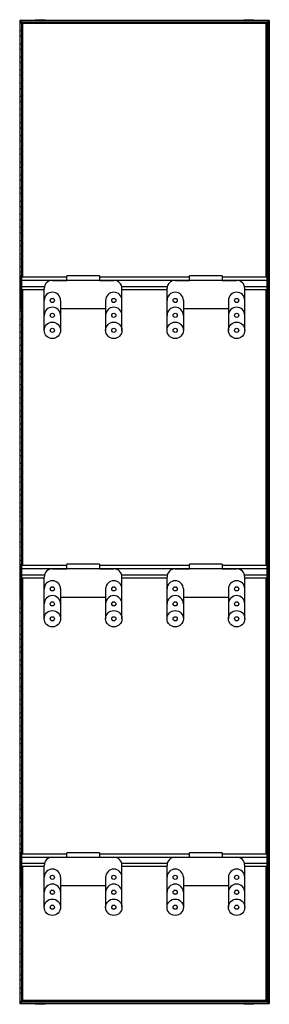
# Model space of a CAD drawing. Header units: millimetres. Extents: x -305 to 305, y -1202 to 1202.
import ezdxf

# ---------------------------------------------------------------- set-up
doc = ezdxf.new("R2010")
doc.units = ezdxf.units.MM

msp = doc.modelspace()

# ---------------------------------------------------------------- linework, layer by layer
at = {"color": 7, "linetype": 'Continuous', "lineweight": 25}
for p, q in [((242.8, 1201.6), (242.8, 1200)), ((242.8, 1201.6), (267, 1201.6)), ((254.9, 1200), (254.9, 1201.6)), ((267, 1200), (267, 1201.6)), ((-304.9, 1200), (-304.9, -1200)), ((304.9, 1200), (-304.9, 1200)), ((-304.5, 1199.7), (-304.5, -1199.7)), ((-303.7, 1198.8), (-304.5, 1199.7)), ((304.5, 1199.7), (-304.5, 1199.7)), ((-303.7, -1198.8), (-303.7, 1198.8)), ((303.7, 1198.8), (-303.7, 1198.8)), ((-303.4, -1198.5), (-303.4, 1198.5)), ((-299.6, 1194.8), (-303.4, 1198.5)), ((303.4, 1198.5), (-303.4, 1198.5)), ((-303.4, 1193.8), (-299.6, 1193.8)), ((-299.6, 1194.8), (-299.6, 573.2)), ((299.6, 1194.8), (-299.6, 1194.8)), ((-298.5, 1193.6), (-299.3, 1194.4)), ((299.3, 1194.4), (-299.3, 1194.4)), ((-299.3, 573.2), (-299.3, 1194.4)), ((298.5, 1193.6), (-298.5, 1193.6)), ((-298.5, 1193.6), (-298.5, 573.2)), ((-298.1, 573.2), (-298.1, 1193.2)), ((-297.4, 1192.5), (-298.1, 1193.2)), ((298.1, 1193.2), (-298.1, 1193.2)), ((-297.4, 573.2), (-297.4, 1192.5)), ((297.4, 1192.5), (-297.4, 1192.5)), ((-267, 1201.6), (-267, 1200)), ((-267, 1201.6), (-242.8, 1201.6)), ((-254.9, 1200), (-254.9, 1201.6)), ((-242.8, 1200), (-242.8, 1201.6)), ((297.4, 1192.5), (298.1, 1193.2)), ((297.4, 573.2), (297.4, 1192.5)), ((298.1, 573.2), (298.1, 1193.2)), ((298.5, 1193.6), (299.3, 1194.4)), ((298.5, 1193.6), (298.5, 573.2)), ((299.3, 573.2), (299.3, 1194.4)), ((299.6, 1194.8), (303.4, 1198.5)), ((299.6, 1194.8), (299.6, 573.2)), ((303.4, 1193.8), (299.6, 1193.8)), ((303.4, -1198.5), (303.4, 1198.5)), ((303.7, 1198.8), (304.5, 1199.7)), ((303.7, -1198.8), (303.7, 1198.8)), ((304.5, 1199.7), (304.5, -1199.7)), ((304.9, 1200), (304.9, -1200)), ((-299.6, 1174.2), (-303.4, 1174.2)), ((-303.4, 1161.8), (-299.6, 1161.8)), ((299.6, 1174.2), (303.4, 1174.2)), ((303.4, 1161.8), (299.6, 1161.8)), ((-299.6, 1142.2), (-303.4, 1142.2)), ((-303.4, 1129.8), (-299.6, 1129.8)), ((299.6, 1142.2), (303.4, 1142.2)), ((303.4, 1129.8), (299.6, 1129.8)), ((-299.6, 1110.2), (-303.4, 1110.2)), ((299.6, 1110.2), (303.4, 1110.2)), ((-303.4, 1097.8), (-299.6, 1097.8)), ((303.4, 1097.8), (299.6, 1097.8)), ((-299.6, 1078.2), (-303.4, 1078.2)), ((-303.4, 1065.8), (-299.6, 1065.8)), ((299.6, 1078.2), (303.4, 1078.2)), ((303.4, 1065.8), (299.6, 1065.8)), ((-299.6, 1046.2), (-303.4, 1046.2)), ((-303.4, 1033.8), (-299.6, 1033.8)), ((299.6, 1046.2), (303.4, 1046.2)), ((303.4, 1033.8), (299.6, 1033.8)), ((-299.6, 1014.2), (-303.4, 1014.2)), ((299.6, 1014.2), (303.4, 1014.2)), ((-303.4, 1001.8), (-299.6, 1001.8)), ((303.4, 1001.8), (299.6, 1001.8)), ((-299.6, 982.2), (-303.4, 982.2)), ((-303.4, 969.8), (-299.6, 969.8)), ((299.6, 982.2), (303.4, 982.2)), ((303.4, 969.8), (299.6, 969.8)), ((-299.6, 950.2), (-303.4, 950.2)), ((-303.4, 937.8), (-299.6, 937.8)), ((299.6, 950.2), (303.4, 950.2)), ((303.4, 937.8), (299.6, 937.8)), ((-299.6, 918.2), (-303.4, 918.2)), ((299.6, 918.2), (303.4, 918.2)), ((-303.4, 905.8), (-299.6, 905.8)), ((303.4, 905.8), (299.6, 905.8)), ((-299.6, 886.2), (-303.4, 886.2)), ((-303.4, 873.8), (-299.6, 873.8)), ((299.6, 886.2), (303.4, 886.2)), ((303.4, 873.8), (299.6, 873.8)), ((-299.6, 854.2), (-303.4, 854.2)), ((-303.4, 841.8), (-299.6, 841.8)), ((299.6, 854.2), (303.4, 854.2)), ((303.4, 841.8), (299.6, 841.8)), ((-299.6, 822.2), (-303.4, 822.2)), ((299.6, 822.2), (303.4, 822.2)), ((-303.4, 809.8), (-299.6, 809.8)), ((303.4, 809.8), (299.6, 809.8)), ((-299.6, 790.2), (-303.4, 790.2)), ((-303.4, 777.8), (-299.6, 777.8)), ((299.6, 790.2), (303.4, 790.2)), ((303.4, 777.8), (299.6, 777.8)), ((-299.6, 758.2), (-303.4, 758.2)), ((-303.4, 745.8), (-299.6, 745.8)), ((299.6, 758.2), (303.4, 758.2)), ((303.4, 745.8), (299.6, 745.8)), ((-299.6, 726.2), (-303.4, 726.2)), ((299.6, 726.2), (303.4, 726.2)), ((-303.4, 713.8), (-299.6, 713.8)), ((303.4, 713.8), (299.6, 713.8)), ((-299.6, 694.2), (-303.4, 694.2)), ((-303.4, 681.8), (-299.6, 681.8)), ((299.6, 694.2), (303.4, 694.2)), ((303.4, 681.8), (299.6, 681.8)), ((-299.6, 662.2), (-303.4, 662.2)), ((-303.4, 649.8), (-299.6, 649.8)), ((299.6, 662.2), (303.4, 662.2)), ((303.4, 649.8), (299.6, 649.8)), ((-299.6, 630.2), (-303.4, 630.2)), ((299.6, 630.2), (303.4, 630.2)), ((-303.4, 617.8), (-299.6, 617.8)), ((303.4, 617.8), (299.6, 617.8)), ((-299.6, 598.2), (-303.4, 598.2)), ((-303.4, 585.8), (-299.6, 585.8)), ((299.6, 598.2), (303.4, 598.2)), ((303.4, 585.8), (299.6, 585.8)), ((-303, 566.2), (-303.4, 566.2)), ((-303.4, 553.8), (-303, 553.8)), ((-300, 576.2), (-303, 576.2)), ((-303, 494.8), (-303, 576.2)), ((-300, 567.2), (-303, 567.2)), ((-300, 494.8), (-300, 576.2)), ((-190, 573.2), (-300, 573.2)), ((-300, 565.7), (300, 565.7)), ((-225, 565.4), (-190, 565.4)), ((-110, 576.4), (-190, 576.4)), ((-190, 565.4), (-190, 576.4)), ((-110, 576.4), (-110, 565.4)), ((110, 573.2), (-110, 573.2)), ((-110, 565.4), (-75, 565.4)), ((75, 565.4), (110, 565.4)), ((190, 576.4), (110, 576.4)), ((110, 565.4), (110, 576.4)), ((190, 576.4), (190, 565.4)), ((300, 573.2), (190, 573.2)), ((190, 565.4), (225, 565.4)), ((303, 576.2), (300, 576.2)), ((300, 494.8), (300, 576.2)), ((303, 567.2), (300, 567.2)), ((303, 494.8), (303, 576.2)), ((303, 566.2), (303.4, 566.2)), ((303.4, 553.8), (303, 553.8)), ((-303, 534.2), (-303.4, 534.2)), ((-300, 539.3), (-303, 539.3)), ((-300, 535.5), (-303, 535.5)), ((-300, 550.7), (-244.3, 550.7)), ((-300, 543.2), (-245, 543.2)), ((-299.6, 534.2), (-300, 534.2)), ((-299.6, 543.2), (-299.6, -130.8)), ((-299.3, -130.8), (-299.3, 543.2)), ((-298.5, 543.2), (-298.5, -130.8)), ((-298.1, -130.8), (-298.1, 543.2)), ((-297.4, -130.8), (-297.4, 543.2)), ((-245, 443.4), (-245, 545.4)), ((-55.7, 550.7), (55.7, 550.7)), ((-55, 443.4), (-55, 545.4)), ((-55, 543.2), (55, 543.2)), ((55, 443.4), (55, 545.4)), ((244.3, 550.7), (300, 550.7)), ((245, 443.4), (245, 545.4)), ((245, 543.2), (300, 543.2)), ((297.4, -130.8), (297.4, 543.2)), ((298.1, -130.8), (298.1, 543.2)), ((298.5, 543.2), (298.5, -130.8)), ((299.3, -130.8), (299.3, 543.2)), ((299.6, 543.2), (299.6, -130.8)), ((299.6, 534.2), (300, 534.2)), ((303, 539.3), (300, 539.3)), ((303, 535.5), (300, 535.5)), ((303, 534.2), (303.4, 534.2)), ((-303.4, 521.8), (-303, 521.8)), ((-300, 521.8), (-299.6, 521.8)), ((-205, 516.4), (-205, 443.4)), ((-95, 516.4), (-95, 443.4)), ((95, 516.4), (95, 443.4)), ((205, 516.4), (205, 443.4)), ((300, 521.8), (299.6, 521.8)), ((303.4, 521.8), (303, 521.8)), ((-303, 502.2), (-303.4, 502.2)), ((-303.4, 489.8), (-299.6, 489.8)), ((-300, 497.7), (-303, 497.7)), ((-300, 494.8), (-303, 494.8)), ((-299.6, 502.2), (-300, 502.2)), ((-205, 496.4), (-95, 496.4)), ((95, 496.4), (205, 496.4)), ((299.6, 502.2), (300, 502.2)), ((303.4, 489.8), (299.6, 489.8)), ((303, 497.7), (300, 497.7)), ((303, 494.8), (300, 494.8)), ((303, 502.2), (303.4, 502.2)), ((-299.6, 470.2), (-303.4, 470.2)), ((-303.4, 457.8), (-299.6, 457.8)), ((299.6, 470.2), (303.4, 470.2)), ((303.4, 457.8), (299.6, 457.8)), ((-299.6, 438.2), (-303.4, 438.2)), ((299.6, 438.2), (303.4, 438.2)), ((-303.4, 425.8), (-299.6, 425.8)), ((303.4, 425.8), (299.6, 425.8)), ((-299.6, 406.2), (-303.4, 406.2)), ((-303.4, 393.8), (-299.6, 393.8)), ((299.6, 406.2), (303.4, 406.2)), ((303.4, 393.8), (299.6, 393.8)), ((-299.6, 374.2), (-303.4, 374.2)), ((-303.4, 361.8), (-299.6, 361.8)), ((299.6, 374.2), (303.4, 374.2)), ((303.4, 361.8), (299.6, 361.8)), ((-299.6, 342.2), (-303.4, 342.2)), ((299.6, 342.2), (303.4, 342.2)), ((-303.4, 329.8), (-299.6, 329.8)), ((303.4, 329.8), (299.6, 329.8)), ((-299.6, 310.2), (-303.4, 310.2)), ((-303.4, 297.8), (-299.6, 297.8)), ((299.6, 310.2), (303.4, 310.2)), ((303.4, 297.8), (299.6, 297.8)), ((-299.6, 278.2), (-303.4, 278.2)), ((-303.4, 265.8), (-299.6, 265.8)), ((299.6, 278.2), (303.4, 278.2)), ((303.4, 265.8), (299.6, 265.8)), ((-299.6, 246.2), (-303.4, 246.2)), ((299.6, 246.2), (303.4, 246.2)), ((-303.4, 233.8), (-299.6, 233.8)), ((303.4, 233.8), (299.6, 233.8)), ((-299.6, 214.2), (-303.4, 214.2)), ((-303.4, 201.8), (-299.6, 201.8)), ((299.6, 214.2), (303.4, 214.2)), ((303.4, 201.8), (299.6, 201.8)), ((-299.6, 182.2), (-303.4, 182.2)), ((-303.4, 169.8), (-299.6, 169.8)), ((299.6, 182.2), (303.4, 182.2)), ((303.4, 169.8), (299.6, 169.8)), ((-299.6, 150.2), (-303.4, 150.2)), ((299.6, 150.2), (303.4, 150.2)), ((-303.4, 137.8), (-299.6, 137.8)), ((303.4, 137.8), (299.6, 137.8)), ((-299.6, 118.2), (-303.4, 118.2)), ((-303.4, 105.8), (-299.6, 105.8)), ((299.6, 118.2), (303.4, 118.2)), ((303.4, 105.8), (299.6, 105.8)), ((-299.6, 86.2), (-303.4, 86.2)), ((-303.4, 73.8), (-299.6, 73.8)), ((299.6, 86.2), (303.4, 86.2)), ((303.4, 73.8), (299.6, 73.8)), ((-299.6, 54.2), (-303.4, 54.2)), ((299.6, 54.2), (303.4, 54.2)), ((-303.4, 41.8), (-299.6, 41.8)), ((303.4, 41.8), (299.6, 41.8)), ((-304.9, 0), (-297.4, 0)), ((-299.6, 22.2), (-303.4, 22.2)), ((-303.4, 9.8), (-299.6, 9.8)), ((304.9, 0), (297.4, 0)), ((299.6, 22.2), (303.4, 22.2)), ((303.4, 9.8), (299.6, 9.8)), ((-303.4, -9.8), (-299.6, -9.8)), ((-299.6, -22.2), (-303.4, -22.2)), ((303.4, -9.8), (299.6, -9.8)), ((299.6, -22.2), (303.4, -22.2)), ((-303.4, -41.8), (-299.6, -41.8)), ((303.4, -41.8), (299.6, -41.8)), ((-299.6, -54.2), (-303.4, -54.2)), ((299.6, -54.2), (303.4, -54.2)), ((-303.4, -73.8), (-299.6, -73.8)), ((-299.6, -86.2), (-303.4, -86.2)), ((303.4, -73.8), (299.6, -73.8)), ((299.6, -86.2), (303.4, -86.2)), ((-303.4, -105.8), (-299.6, -105.8)), ((-299.6, -118.2), (-303.4, -118.2)), ((303.4, -105.8), (299.6, -105.8)), ((299.6, -118.2), (303.4, -118.2)), ((-303.4, -137.8), (-303, -137.8)), ((-300, -127.8), (-303, -127.8)), ((-303, -209.2), (-303, -127.8)), ((-300, -136.8), (-303, -136.8)), ((-300, -209.2), (-300, -127.8)), ((-190, -130.8), (-300, -130.8)), ((-300, -138.3), (300, -138.3)), ((-225, -138.7), (-190, -138.7)), ((-110, -127.7), (-190, -127.7)), ((-190, -138.7), (-190, -127.7)), ((-110, -127.7), (-110, -138.7)), ((110, -130.8), (-110, -130.8)), ((-110, -138.7), (-75, -138.7)), ((75, -138.7), (110, -138.7)), ((190, -127.7), (110, -127.7)), ((110, -138.7), (110, -127.7)), ((190, -127.7), (190, -138.7)), ((300, -130.8), (190, -130.8)), ((190, -138.7), (225, -138.7)), ((303, -127.8), (300, -127.8)), ((300, -209.2), (300, -127.8)), ((303, -136.8), (300, -136.8)), ((303, -209.2), (303, -127.8)), ((303.4, -137.8), (303, -137.8)), ((-303, -150.2), (-303.4, -150.2)), ((-300, -164.7), (-303, -164.7)), ((-300, -153.3), (-244.3, -153.3)), ((-300, -160.8), (-245, -160.8)), ((-299.6, -834.8), (-299.6, -160.8)), ((-299.3, -160.8), (-299.3, -834.8)), ((-298.5, -834.8), (-298.5, -160.8)), ((-298.1, -160.8), (-298.1, -834.8)), ((-297.4, -834.8), (-297.4, -160.8)), ((-245, -260.6), (-245, -158.7)), ((-55.7, -153.3), (55.7, -153.3)), ((-55, -260.6), (-55, -158.7)), ((-55, -160.8), (55, -160.8)), ((55, -260.6), (55, -158.7)), ((244.3, -153.3), (300, -153.3)), ((245, -260.6), (245, -158.7)), ((245, -160.8), (300, -160.8)), ((297.4, -834.8), (297.4, -160.8)), ((298.1, -160.8), (298.1, -834.8)), ((298.5, -834.8), (298.5, -160.8)), ((299.3, -160.8), (299.3, -834.8)), ((299.6, -834.8), (299.6, -160.8)), ((303, -164.7), (300, -164.7)), ((303, -150.2), (303.4, -150.2)), ((-303.4, -169.8), (-303, -169.8)), ((-303, -182.2), (-303.4, -182.2)), ((-300, -168.5), (-303, -168.5)), ((-300, -169.8), (-299.6, -169.8)), ((-299.6, -182.2), (-300, -182.2)), ((-205, -187.7), (-205, -260.6)), ((-95, -187.7), (-95, -260.6)), ((95, -187.7), (95, -260.6)), ((205, -187.7), (205, -260.6)), ((300, -169.8), (299.6, -169.8)), ((299.6, -182.2), (300, -182.2)), ((303, -168.5), (300, -168.5)), ((303.4, -169.8), (303, -169.8)), ((303, -182.2), (303.4, -182.2)), ((-303.4, -201.8), (-303, -201.8)), ((-299.6, -214.2), (-303.4, -214.2)), ((-300, -206.3), (-303, -206.3)), ((-300, -209.2), (-303, -209.2)), ((-300, -201.8), (-299.6, -201.8)), ((-205, -207.7), (-95, -207.7)), ((95, -207.7), (205, -207.7)), ((300, -201.8), (299.6, -201.8)), ((299.6, -214.2), (303.4, -214.2)), ((303, -206.3), (300, -206.3)), ((303, -209.2), (300, -209.2)), ((303.4, -201.8), (303, -201.8)), ((-303.4, -233.8), (-299.6, -233.8)), ((303.4, -233.8), (299.6, -233.8)), ((-299.6, -246.2), (-303.4, -246.2)), ((299.6, -246.2), (303.4, -246.2)), ((-303.4, -265.8), (-299.6, -265.8)), ((-299.6, -278.2), (-303.4, -278.2)), ((303.4, -265.8), (299.6, -265.8)), ((299.6, -278.2), (303.4, -278.2)), ((-303.4, -297.8), (-299.6, -297.8)), ((-299.6, -310.2), (-303.4, -310.2)), ((303.4, -297.8), (299.6, -297.8)), ((299.6, -310.2), (303.4, -310.2)), ((-303.4, -329.8), (-299.6, -329.8)), ((303.4, -329.8), (299.6, -329.8)), ((-299.6, -342.2), (-303.4, -342.2)), ((299.6, -342.2), (303.4, -342.2)), ((-303.4, -361.8), (-299.6, -361.8)), ((-299.6, -374.2), (-303.4, -374.2)), ((303.4, -361.8), (299.6, -361.8)), ((299.6, -374.2), (303.4, -374.2)), ((-303.4, -393.8), (-299.6, -393.8)), ((-299.6, -406.2), (-303.4, -406.2)), ((303.4, -393.8), (299.6, -393.8)), ((299.6, -406.2), (303.4, -406.2)), ((-303.4, -425.8), (-299.6, -425.8)), ((303.4, -425.8), (299.6, -425.8)), ((-299.6, -438.2), (-303.4, -438.2)), ((299.6, -438.2), (303.4, -438.2)), ((-303.4, -457.8), (-299.6, -457.8)), ((-299.6, -470.2), (-303.4, -470.2)), ((303.4, -457.8), (299.6, -457.8)), ((299.6, -470.2), (303.4, -470.2)), ((-303.4, -489.8), (-299.6, -489.8)), ((-299.6, -502.2), (-303.4, -502.2)), ((303.4, -489.8), (299.6, -489.8)), ((299.6, -502.2), (303.4, -502.2)), ((-303.4, -521.8), (-299.6, -521.8)), ((303.4, -521.8), (299.6, -521.8)), ((-299.6, -534.2), (-303.4, -534.2)), ((299.6, -534.2), (303.4, -534.2)), ((-303.4, -553.8), (-299.6, -553.8)), ((-299.6, -566.2), (-303.4, -566.2)), ((303.4, -553.8), (299.6, -553.8)), ((299.6, -566.2), (303.4, -566.2)), ((-303.4, -585.8), (-299.6, -585.8)), ((-299.6, -598.2), (-303.4, -598.2)), ((303.4, -585.8), (299.6, -585.8)), ((299.6, -598.2), (303.4, -598.2)), ((-303.4, -617.8), (-299.6, -617.8)), ((303.4, -617.8), (299.6, -617.8)), ((-299.6, -630.2), (-303.4, -630.2)), ((299.6, -630.2), (303.4, -630.2)), ((-303.4, -649.8), (-299.6, -649.8)), ((-299.6, -662.2), (-303.4, -662.2)), ((303.4, -649.8), (299.6, -649.8)), ((299.6, -662.2), (303.4, -662.2)), ((-303.4, -681.8), (-299.6, -681.8)), ((-299.6, -694.2), (-303.4, -694.2)), ((303.4, -681.8), (299.6, -681.8)), ((299.6, -694.2), (303.4, -694.2)), ((-303.4, -713.8), (-299.6, -713.8)), ((303.4, -713.8), (299.6, -713.8)), ((-299.6, -726.2), (-303.4, -726.2)), ((299.6, -726.2), (303.4, -726.2)), ((-303.4, -745.8), (-299.6, -745.8)), ((-299.6, -758.2), (-303.4, -758.2)), ((303.4, -745.8), (299.6, -745.8)), ((299.6, -758.2), (303.4, -758.2)), ((-303.4, -777.8), (-299.6, -777.8)), ((-299.6, -790.2), (-303.4, -790.2)), ((303.4, -777.8), (299.6, -777.8)), ((299.6, -790.2), (303.4, -790.2)), ((-303.4, -809.8), (-299.6, -809.8)), ((303.4, -809.8), (299.6, -809.8)), ((-299.6, -822.2), (-303.4, -822.2)), ((-300, -831.8), (-303, -831.8)), ((-303, -913.2), (-303, -831.8)), ((-300, -840.8), (-303, -840.8)), ((-300, -913.2), (-300, -831.8)), ((-190, -834.8), (-300, -834.8)), ((-110, -831.6), (-190, -831.6)), ((-190, -842.6), (-190, -831.6)), ((-110, -831.6), (-110, -842.6)), ((110, -834.8), (-110, -834.8)), ((190, -831.6), (110, -831.6)), ((110, -842.6), (110, -831.6)), ((190, -831.6), (190, -842.6)), ((300, -834.8), (190, -834.8)), ((299.6, -822.2), (303.4, -822.2)), ((303, -831.8), (300, -831.8)), ((300, -913.2), (300, -831.8)), ((303, -840.8), (300, -840.8)), ((303, -913.2), (303, -831.8)), ((-303.4, -841.8), (-303, -841.8)), ((-303, -854.2), (-303.4, -854.2)), ((-300, -842.3), (300, -842.3)), ((-300, -857.3), (-244.3, -857.3)), ((-300, -864.8), (-245, -864.8)), ((-299.6, -1194.8), (-299.6, -864.8)), ((-299.3, -864.8), (-299.3, -1194.4)), ((-298.5, -1193.6), (-298.5, -864.8)), ((-298.1, -864.8), (-298.1, -1193.2)), ((-297.4, -1192.5), (-297.4, -864.8)), ((-245, -964.6), (-245, -862.6)), ((-225, -842.6), (-190, -842.6)), ((-110, -842.6), (-75, -842.6)), ((-55.7, -857.3), (55.7, -857.3)), ((-55, -964.6), (-55, -862.6)), ((-55, -864.8), (55, -864.8)), ((55, -964.6), (55, -862.6)), ((75, -842.6), (110, -842.6)), ((190, -842.6), (225, -842.6)), ((244.3, -857.3), (300, -857.3)), ((245, -964.6), (245, -862.6)), ((245, -864.8), (300, -864.8)), ((297.4, -1192.5), (297.4, -864.8)), ((298.1, -864.8), (298.1, -1193.2)), ((298.5, -1193.6), (298.5, -864.8)), ((299.3, -864.8), (299.3, -1194.4)), ((299.6, -1194.8), (299.6, -864.8)), ((303.4, -841.8), (303, -841.8)), ((303, -854.2), (303.4, -854.2)), ((-303.4, -873.8), (-303, -873.8)), ((-303, -886.2), (-303.4, -886.2)), ((-300, -868.7), (-303, -868.7)), ((-300, -872.5), (-303, -872.5)), ((-300, -873.8), (-299.6, -873.8)), ((-299.6, -886.2), (-300, -886.2)), ((300, -873.8), (299.6, -873.8)), ((299.6, -886.2), (300, -886.2)), ((303, -868.7), (300, -868.7)), ((303, -872.5), (300, -872.5)), ((303.4, -873.8), (303, -873.8)), ((303, -886.2), (303.4, -886.2)), ((-303.4, -905.8), (-303, -905.8)), ((-300, -910.3), (-303, -910.3)), ((-300, -913.2), (-303, -913.2)), ((-300, -905.8), (-299.6, -905.8)), ((-205, -891.6), (-205, -964.6)), ((-205, -911.6), (-95, -911.6)), ((-95, -891.6), (-95, -964.6)), ((95, -891.6), (95, -964.6)), ((95, -911.6), (205, -911.6)), ((205, -891.6), (205, -964.6)), ((300, -905.8), (299.6, -905.8)), ((303, -910.3), (300, -910.3)), ((303, -913.2), (300, -913.2)), ((303.4, -905.8), (303, -905.8)), ((-299.6, -918.2), (-303.4, -918.2)), ((299.6, -918.2), (303.4, -918.2)), ((-303.4, -937.8), (-299.6, -937.8)), ((-299.6, -950.2), (-303.4, -950.2)), ((303.4, -937.8), (299.6, -937.8)), ((299.6, -950.2), (303.4, -950.2)), ((-303.4, -969.8), (-299.6, -969.8)), ((-299.6, -982.2), (-303.4, -982.2)), ((303.4, -969.8), (299.6, -969.8)), ((299.6, -982.2), (303.4, -982.2)), ((-303.4, -1001.8), (-299.6, -1001.8)), ((303.4, -1001.8), (299.6, -1001.8)), ((-299.6, -1014.2), (-303.4, -1014.2)), ((299.6, -1014.2), (303.4, -1014.2)), ((-303.4, -1033.8), (-299.6, -1033.8)), ((-299.6, -1046.2), (-303.4, -1046.2)), ((303.4, -1033.8), (299.6, -1033.8)), ((299.6, -1046.2), (303.4, -1046.2)), ((-303.4, -1065.8), (-299.6, -1065.8)), ((-299.6, -1078.2), (-303.4, -1078.2)), ((303.4, -1065.8), (299.6, -1065.8)), ((299.6, -1078.2), (303.4, -1078.2)), ((-303.4, -1097.8), (-299.6, -1097.8)), ((303.4, -1097.8), (299.6, -1097.8)), ((-299.6, -1110.2), (-303.4, -1110.2)), ((299.6, -1110.2), (303.4, -1110.2)), ((-303.4, -1129.8), (-299.6, -1129.8)), ((-299.6, -1142.2), (-303.4, -1142.2)), ((303.4, -1129.8), (299.6, -1129.8)), ((299.6, -1142.2), (303.4, -1142.2)), ((-303.4, -1161.8), (-299.6, -1161.8)), ((-299.6, -1174.2), (-303.4, -1174.2)), ((303.4, -1161.8), (299.6, -1161.8)), ((299.6, -1174.2), (303.4, -1174.2)), ((-304.9, -1200), (304.9, -1200)), ((-303.7, -1198.8), (-304.5, -1199.7)), ((-304.5, -1199.7), (304.5, -1199.7)), ((-303.7, -1198.8), (303.7, -1198.8)), ((-303.4, -1193.8), (-299.6, -1193.8)), ((-299.6, -1194.8), (-303.4, -1198.5)), ((-303.4, -1198.5), (303.4, -1198.5)), ((-299.6, -1194.8), (299.6, -1194.8)), ((-298.5, -1193.6), (-299.3, -1194.4)), ((-299.3, -1194.4), (299.3, -1194.4)), ((-298.5, -1193.6), (298.5, -1193.6)), ((-297.4, -1192.5), (-298.1, -1193.2)), ((-298.1, -1193.2), (298.1, -1193.2)), ((297.4, -1192.5), (-297.4, -1192.5)), ((-267, -1200), (-267, -1201.6)), ((-242.8, -1201.6), (-267, -1201.6)), ((-261.5, -1200), (-261.5, -1201.6)), ((-242.8, -1201.6), (-242.8, -1200)), ((242.8, -1200), (242.8, -1201.6)), ((267, -1201.6), (242.8, -1201.6)), ((249.3, -1200), (249.3, -1201.6)), ((267, -1201.6), (267, -1200)), ((297.4, -1192.5), (298.1, -1193.2)), ((298.5, -1193.6), (299.3, -1194.4)), ((303.4, -1193.8), (299.6, -1193.8)), ((299.6, -1194.8), (303.4, -1198.5)), ((303.7, -1198.8), (304.5, -1199.7))]:
    msp.add_line(p, q, dxfattribs=at)
for centre, radius in [((-225, 516.4), 5.1), ((-225, 516.4), 5.05), ((-225, 516.4), 5), ((-75, 516.4), 5.1), ((-75, 516.4), 5.05), ((-75, 516.4), 5), ((75, 516.4), 5.1), ((75, 516.4), 5.05), ((75, 516.4), 5), ((225, 516.4), 5.1), ((225, 516.4), 5.05), ((225, 516.4), 5), ((-225, 479.9), 5.1), ((-225, 479.9), 5), ((-75, 479.9), 5.1), ((-75, 479.9), 5), ((75, 479.9), 5.1), ((75, 479.9), 5), ((225, 479.9), 5.1), ((225, 479.9), 5), ((-225, 443.4), 20), ((-75, 443.4), 20), ((75, 443.4), 20), ((225, 443.4), 20), ((-225, 443.4), 5.1), ((-225, 443.4), 5), ((-75, 443.4), 5.1), ((-75, 443.4), 5), ((75, 443.4), 5.1), ((75, 443.4), 5), ((225, 443.4), 5.1), ((225, 443.4), 5), ((-225, -187.7), 5.1), ((-225, -187.7), 5), ((-225, -187.7), 5.05), ((-75, -187.7), 5.1), ((-75, -187.7), 5.05), ((-75, -187.7), 5), ((75, -187.7), 5.1), ((75, -187.7), 5.05), ((75, -187.7), 5), ((225, -187.7), 5.1), ((225, -187.7), 5.05), ((225, -187.7), 5), ((-225, -224.2), 5.1), ((-225, -224.2), 5), ((-75, -224.2), 5.1), ((-75, -224.2), 5), ((75, -224.2), 5.1), ((75, -224.2), 5), ((225, -224.2), 5.1), ((225, -224.2), 5), ((-225, -260.6), 20), ((-225, -260.6), 5.1), ((-225, -260.6), 5), ((-75, -260.6), 20), ((-75, -260.6), 5.1), ((-75, -260.6), 5), ((75, -260.6), 20), ((75, -260.6), 5.1), ((75, -260.6), 5), ((225, -260.6), 20), ((225, -260.6), 5.1), ((225, -260.6), 5), ((-225, -891.6), 5.1), ((-225, -891.6), 5), ((-225, -891.6), 5.05), ((-75, -891.6), 5.1), ((-75, -891.6), 5), ((-75, -891.6), 5.05), ((75, -891.6), 5.1), ((75, -891.6), 5), ((75, -891.6), 5.05), ((225, -891.6), 5.1), ((225, -891.6), 5), ((225, -891.6), 5.05), ((-225, -928.1), 5.1), ((-225, -928.1), 5), ((-75, -928.1), 5.1), ((-75, -928.1), 5), ((75, -928.1), 5.1), ((75, -928.1), 5), ((225, -928.1), 5.1), ((225, -928.1), 5), ((-225, -964.6), 20), ((-225, -964.6), 5.1), ((-225, -964.6), 5), ((-75, -964.6), 20), ((-75, -964.6), 5.1), ((-75, -964.6), 5), ((75, -964.6), 20), ((75, -964.6), 5.1), ((75, -964.6), 5), ((225, -964.6), 20), ((225, -964.6), 5.1), ((225, -964.6), 5)]:
    msp.add_circle(centre, radius, dxfattribs=at)
for centre, start, end in [((-225, 545.4), 90, 180), ((-75, 545.4), 0, 90), ((75, 545.4), 90, 180), ((225, 545.4), 0, 90), ((-225, 516.4), 0, 180), ((-75, 516.4), 0, 180), ((75, 516.4), 0, 180), ((225, 516.4), 0, 180), ((-225, 479.9), 0, 180), ((-75, 479.9), 0, 180), ((75, 479.9), 0, 180), ((225, 479.9), 0, 180), ((-225, -158.7), 90, 180), ((-75, -158.7), 0, 90), ((75, -158.7), 90, 180), ((225, -158.7), 0, 90), ((-225, -187.7), 0, 180), ((-75, -187.7), 0, 180), ((75, -187.7), 0, 180), ((225, -187.7), 0, 180), ((-225, -224.2), 0, 180), ((-75, -224.2), 0, 180), ((75, -224.2), 0, 180), ((225, -224.2), 0, 180), ((-225, -862.6), 90, 180), ((-75, -862.6), 0, 90), ((75, -862.6), 90, 180), ((225, -862.6), 0, 90), ((-225, -891.6), 0, 180), ((-75, -891.6), 0, 180), ((75, -891.6), 0, 180), ((225, -891.6), 0, 180), ((-225, -928.1), 0, 180), ((-75, -928.1), 0, 180), ((75, -928.1), 0, 180), ((225, -928.1), 0, 180)]:
    msp.add_arc(centre, 20, start, end, dxfattribs=at)
for points, knots in [([(-304.5, 1199.7), (-304.6, 1199.7), (-304.7, 1199.8), (-304.8, 1199.9), (-304.8, 1200), (-304.9, 1200), (-304.9, 1200), (-304.9, 1200)], [0, 0, 0, 0, 0.31012, 0.616121, 0.758896, 0.886022, 1, 1, 1, 1]), ([(-304.5, 1199.7), (-304.6, 1199.7), (-304.6, 1199.7), (-304.7, 1199.8), (-304.7, 1199.9), (-304.8, 1199.9), (-304.8, 1200), (-304.9, 1200), (-304.9, 1200), (-304.9, 1200)], [0, 0, 0, 0, 0.25, 0.25, 0.5, 0.5, 0.75, 0.75, 1, 1, 1, 1]), ([(-303.4, 1198.5), (-303.4, 1198.5), (-303.4, 1198.5), (-303.4, 1198.5), (-303.4, 1198.6), (-303.5, 1198.6), (-303.6, 1198.7), (-303.6, 1198.8), (-303.7, 1198.8), (-303.7, 1198.8)], [0, 0, 0, 0, 0.25, 0.25, 0.5, 0.5, 0.75, 0.75, 1, 1, 1, 1]), ([(-303.4, 1198.5), (-303.4, 1198.5), (-303.4, 1198.5), (-303.4, 1198.6), (-303.5, 1198.6), (-303.6, 1198.7), (-303.7, 1198.8), (-303.7, 1198.8)], [0, 0, 0, 0, 0.146754, 0.316126, 0.510248, 0.757793, 1, 1, 1, 1]), ([(-299.3, 1194.4), (-299.3, 1194.4), (-299.4, 1194.5), (-299.5, 1194.7), (-299.6, 1194.7), (-299.6, 1194.7), (-299.6, 1194.7), (-299.6, 1194.8)], [0, 0, 0, 0, 0.31012, 0.616121, 0.758896, 0.886022, 1, 1, 1, 1]), ([(-299.3, 1194.4), (-299.3, 1194.4), (-299.4, 1194.5), (-299.4, 1194.6), (-299.5, 1194.6), (-299.6, 1194.7), (-299.6, 1194.7), (-299.6, 1194.7), (-299.6, 1194.8), (-299.6, 1194.8)], [0, 0, 0, 0, 0.25, 0.25, 0.5, 0.5, 0.75, 0.75, 1, 1, 1, 1]), ([(-298.1, 1193.2), (-298.1, 1193.3), (-298.1, 1193.3), (-298.2, 1193.3), (-298.3, 1193.4), (-298.4, 1193.5), (-298.4, 1193.6), (-298.5, 1193.6)], [0, 0, 0, 0, 0.146754, 0.316126, 0.510248, 0.757793, 1, 1, 1, 1]), ([(-298.1, 1193.2), (-298.1, 1193.2), (-298.1, 1193.3), (-298.2, 1193.3), (-298.2, 1193.3), (-298.3, 1193.4), (-298.3, 1193.4), (-298.4, 1193.5), (-298.4, 1193.6), (-298.5, 1193.6)], [0, 0, 0, 0, 0.25, 0.25, 0.5, 0.5, 0.75, 0.75, 1, 1, 1, 1]), ([(298.1, 1193.2), (298.1, 1193.2), (298.1, 1193.3), (298.2, 1193.3), (298.2, 1193.3), (298.3, 1193.4), (298.3, 1193.4), (298.4, 1193.5), (298.4, 1193.6), (298.5, 1193.6)], [0, 0, 0, 0, 0.25, 0.25, 0.5, 0.5, 0.75, 0.75, 1, 1, 1, 1]), ([(298.1, 1193.2), (298.1, 1193.2), (298.1, 1193.3), (298.2, 1193.3), (298.2, 1193.3), (298.3, 1193.4), (298.3, 1193.4), (298.4, 1193.5), (298.4, 1193.6), (298.5, 1193.6)], [0, 0, 0, 0, 0.25, 0.25, 0.5, 0.5, 0.75, 0.75, 1, 1, 1, 1]), ([(299.3, 1194.4), (299.3, 1194.4), (299.4, 1194.5), (299.4, 1194.6), (299.5, 1194.6), (299.6, 1194.7), (299.6, 1194.7), (299.6, 1194.7), (299.6, 1194.8), (299.6, 1194.8)], [0, 0, 0, 0, 0.25, 0.25, 0.5, 0.5, 0.75, 0.75, 1, 1, 1, 1]), ([(299.3, 1194.4), (299.3, 1194.4), (299.4, 1194.5), (299.4, 1194.6), (299.5, 1194.6), (299.6, 1194.7), (299.6, 1194.7), (299.6, 1194.7), (299.6, 1194.8), (299.6, 1194.8)], [0, 0, 0, 0, 0.25, 0.25, 0.5, 0.5, 0.75, 0.75, 1, 1, 1, 1]), ([(303.4, 1198.5), (303.4, 1198.5), (303.4, 1198.5), (303.4, 1198.5), (303.4, 1198.6), (303.5, 1198.6), (303.6, 1198.7), (303.6, 1198.8), (303.7, 1198.8), (303.7, 1198.8)], [0, 0, 0, 0, 0.25, 0.25, 0.5, 0.5, 0.75, 0.75, 1, 1, 1, 1]), ([(303.4, 1198.5), (303.4, 1198.5), (303.4, 1198.5), (303.4, 1198.5), (303.4, 1198.6), (303.5, 1198.6), (303.6, 1198.7), (303.6, 1198.8), (303.7, 1198.8), (303.7, 1198.8)], [0, 0, 0, 0, 0.25, 0.25, 0.5, 0.5, 0.75, 0.75, 1, 1, 1, 1]), ([(304.5, 1199.7), (304.6, 1199.7), (304.6, 1199.7), (304.7, 1199.8), (304.7, 1199.9), (304.8, 1199.9), (304.8, 1200), (304.9, 1200), (304.9, 1200), (304.9, 1200)], [0, 0, 0, 0, 0.25, 0.25, 0.5, 0.5, 0.75, 0.75, 1, 1, 1, 1]), ([(304.5, 1199.7), (304.6, 1199.7), (304.6, 1199.7), (304.7, 1199.8), (304.7, 1199.9), (304.8, 1199.9), (304.8, 1200), (304.9, 1200), (304.9, 1200), (304.9, 1200)], [0, 0, 0, 0, 0.25, 0.25, 0.5, 0.5, 0.75, 0.75, 1, 1, 1, 1]), ([(-304.5, -1199.7), (-304.6, -1199.7), (-304.7, -1199.8), (-304.8, -1199.9), (-304.8, -1200), (-304.9, -1200), (-304.9, -1200), (-304.9, -1200)], [0, 0, 0, 0, 0.31012, 0.616121, 0.758896, 0.886022, 1, 1, 1, 1]), ([(-304.5, -1199.7), (-304.6, -1199.7), (-304.7, -1199.8), (-304.8, -1199.9), (-304.8, -1200), (-304.9, -1200), (-304.9, -1200), (-304.9, -1200)], [0, 0, 0, 0, 0.31012, 0.616121, 0.758896, 0.886022, 1, 1, 1, 1]), ([(-303.4, -1198.5), (-303.4, -1198.5), (-303.4, -1198.5), (-303.4, -1198.6), (-303.5, -1198.6), (-303.6, -1198.7), (-303.7, -1198.8), (-303.7, -1198.8)], [0, 0, 0, 0, 0.146754, 0.316126, 0.510248, 0.757793, 1, 1, 1, 1]), ([(-303.4, -1198.5), (-303.4, -1198.5), (-303.4, -1198.5), (-303.4, -1198.6), (-303.5, -1198.6), (-303.6, -1198.7), (-303.7, -1198.8), (-303.7, -1198.8)], [0, 0, 0, 0, 0.146754, 0.316126, 0.510248, 0.757793, 1, 1, 1, 1]), ([(-299.3, -1194.4), (-299.3, -1194.4), (-299.4, -1194.5), (-299.5, -1194.7), (-299.6, -1194.7), (-299.6, -1194.7), (-299.6, -1194.7), (-299.6, -1194.8)], [0, 0, 0, 0, 0.31012, 0.616121, 0.758896, 0.886022, 1, 1, 1, 1]), ([(-299.3, -1194.4), (-299.3, -1194.4), (-299.4, -1194.5), (-299.5, -1194.7), (-299.6, -1194.7), (-299.6, -1194.7), (-299.6, -1194.7), (-299.6, -1194.8)], [0, 0, 0, 0, 0.31012, 0.616121, 0.758896, 0.886022, 1, 1, 1, 1]), ([(-298.1, -1193.2), (-298.1, -1193.3), (-298.1, -1193.3), (-298.2, -1193.3), (-298.3, -1193.4), (-298.4, -1193.5), (-298.4, -1193.6), (-298.5, -1193.6)], [0, 0, 0, 0, 0.146754, 0.316126, 0.510248, 0.757793, 1, 1, 1, 1]), ([(-298.1, -1193.2), (-298.1, -1193.3), (-298.1, -1193.3), (-298.2, -1193.3), (-298.3, -1193.4), (-298.4, -1193.5), (-298.4, -1193.6), (-298.5, -1193.6)], [0, 0, 0, 0, 0.146754, 0.316126, 0.510248, 0.757793, 1, 1, 1, 1]), ([(298.1, -1193.2), (298.1, -1193.2), (298.1, -1193.3), (298.2, -1193.3), (298.2, -1193.3), (298.3, -1193.4), (298.3, -1193.4), (298.4, -1193.5), (298.4, -1193.6), (298.5, -1193.6)], [0, 0, 0, 0, 0.25, 0.25, 0.5, 0.5, 0.75, 0.75, 1, 1, 1, 1]), ([(298.1, -1193.2), (298.1, -1193.3), (298.1, -1193.3), (298.2, -1193.3), (298.3, -1193.4), (298.4, -1193.5), (298.4, -1193.6), (298.5, -1193.6)], [0, 0, 0, 0, 0.146754, 0.316126, 0.510248, 0.757793, 1, 1, 1, 1]), ([(299.3, -1194.4), (299.3, -1194.4), (299.4, -1194.5), (299.4, -1194.6), (299.5, -1194.6), (299.6, -1194.7), (299.6, -1194.7), (299.6, -1194.7), (299.6, -1194.8), (299.6, -1194.8)], [0, 0, 0, 0, 0.25, 0.25, 0.5, 0.5, 0.75, 0.75, 1, 1, 1, 1]), ([(299.3, -1194.4), (299.3, -1194.4), (299.4, -1194.5), (299.5, -1194.7), (299.6, -1194.7), (299.6, -1194.7), (299.6, -1194.7), (299.6, -1194.8)], [0, 0, 0, 0, 0.31012, 0.616121, 0.758896, 0.886022, 1, 1, 1, 1]), ([(303.4, -1198.5), (303.4, -1198.5), (303.4, -1198.5), (303.4, -1198.5), (303.4, -1198.6), (303.5, -1198.6), (303.6, -1198.7), (303.6, -1198.8), (303.7, -1198.8), (303.7, -1198.8)], [0, 0, 0, 0, 0.25, 0.25, 0.5, 0.5, 0.75, 0.75, 1, 1, 1, 1]), ([(303.4, -1198.5), (303.4, -1198.5), (303.4, -1198.5), (303.4, -1198.6), (303.5, -1198.6), (303.6, -1198.7), (303.7, -1198.8), (303.7, -1198.8)], [0, 0, 0, 0, 0.146754, 0.316126, 0.510248, 0.757793, 1, 1, 1, 1]), ([(304.5, -1199.7), (304.6, -1199.7), (304.6, -1199.7), (304.7, -1199.8), (304.7, -1199.9), (304.8, -1199.9), (304.8, -1200), (304.9, -1200), (304.9, -1200), (304.9, -1200)], [0, 0, 0, 0, 0.25, 0.25, 0.5, 0.5, 0.75, 0.75, 1, 1, 1, 1]), ([(304.5, -1199.7), (304.6, -1199.7), (304.7, -1199.8), (304.8, -1199.9), (304.8, -1200), (304.9, -1200), (304.9, -1200), (304.9, -1200)], [0, 0, 0, 0, 0.31012, 0.616121, 0.758896, 0.886022, 1, 1, 1, 1])]:
    msp.add_open_spline(points, degree=3, knots=knots, dxfattribs=at)

doc.saveas('drawing.dxf')
